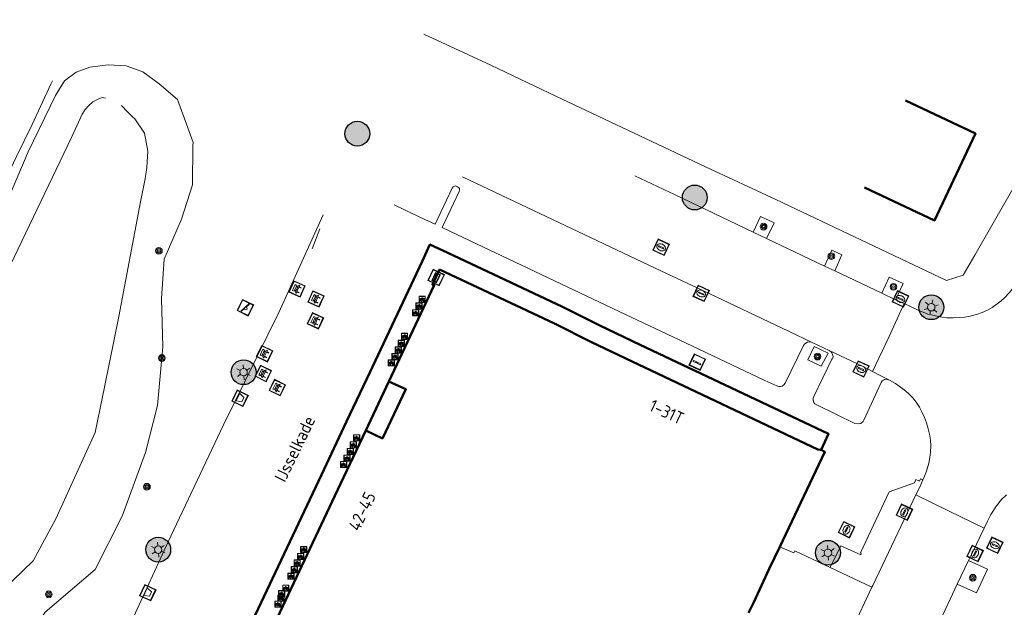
# Model space of a CAD drawing. Header units: metres. Extents: x 94279 to 96109, y 461866 to 463040.
# Tile 159 of 175: x 95281 to 95360, y 462960 to 463007. Entities that reach past the tile are written whole.
import ezdxf
from ezdxf.enums import TextEntityAlignment as Align

# ---------------------------------------------------------------- set-up
doc = ezdxf.new("R2010")
doc.units = ezdxf.units.M
doc.layers.get('0').update_dxf_attribs({"linetype": 'CONTINUOUS'})
for name, color, linetype, lineweight in [('B-WE-OV-LICHTMAST', 252, 'CONTINUOUS', 25), ('B_BEBOUWINGSGRENS_0', 132, 'CONTINUOUS', 50), ('B_LUIFEL_1', 132, 'CONTINUOUS', 50), ('B_OVERBOUWLIJN_LIJN_1', 132, 'CONTINUOUS', 50), ('Q_AFVALBAK_0', 251, 'CONTINUOUS', 13), ('Q_BANK_0', 251, 'CONTINUOUS', 13), ('Q_BOOM_0', 251, 'CONTINUOUS', 13), ('Q_BRIEVENBUS_0', 251, 'CONTINUOUS', 13), ('Q_FIETSENREK_0', 251, 'CONTINUOUS', 13), ('Q_FIETSENREK_LIJN_0', 251, 'CONTINUOUS', 13), ('Q_GASPUT_0', 251, 'CONTINUOUS', 13), ('Q_INSPECTIE_OF_RIOOLPUT_0', 251, 'CONTINUOUS', 13), ('Q_KOLK_0', 251, 'CONTINUOUS', 13), ('Q_LICHTMAST_0', 251, 'CONTINUOUS', 13), ('Q_SPEELVOORZIENING_0', 251, 'CONTINUOUS', 13), ('Q_STRAATNAAMBORD_0', 251, 'CONTINUOUS', 13), ('Q_WATERLEIDINGPUT_0', 251, 'CONTINUOUS', 13), ('T_CULTUURGRENS_0', 251, 'CONTINUOUS', 13), ('T_WALBESCHERMING_0', 251, 'CONTINUOUS', 13), ('V_WEGGRENS_0', 251, 'CONTINUOUS', 13), ('Z_GBKN_HUISNUMMER_0', 251, 'CONTINUOUS', 13), ('Z_STRAATNAAM_0', 251, 'CONTINUOUS', 13)]:
    doc.layers.add(name, color=color, linetype=linetype, lineweight=lineweight)
doc.styles.get("Standard").update_dxf_attribs({"font": 'isocp.shx'})

# ---------------------------------------------------------------- blocks, each defined once
blk = doc.blocks.new('Q_INSPECTIE_OF_RIOOLPUT')
blk.add_lwpolyline([(-0.5, 0.5), (0.5, 0.5), (0.5, -0.5), (-0.5, -0.5)], close=True)
for points in [[(-0.442, 0.464), (0.438, 0.464, -0.414214), (0.459, 0.442), (0.459, -0.437, -0.414214), (0.438, -0.459), (-0.442, -0.459, -0.414214), (-0.463, -0.437), (-0.463, 0.442), (-0.463, 0.444), (-0.463, 0.446), (-0.463, 0.448), (-0.462, 0.45), (-0.461, 0.451), (-0.46, 0.453), (-0.459, 0.455), (-0.458, 0.456), (-0.457, 0.457), (-0.456, 0.459), (-0.454, 0.46), (-0.453, 0.461), (-0.451, 0.462), (-0.449, 0.462), (-0.447, 0.463), (-0.446, 0.463), (-0.444, 0.464), (-0.442, 0.464)], [(-0.345, 0.105, 0.380426), (-0.276, -0.18)], [(-0.008, 0.266, 0.240218), (-0.345, 0.105)], [(-0.194, 0.045, 0.853344), (-0.194, -0.032)], [(0.331, 0.111, 0.240191), (-0.008, 0.266)], [(0.185, -0.032, 0.849746), (0.185, 0.045)], [(0.267, -0.176, 0.380426), (0.331, 0.111)], [(-0.276, -0.18, 0.148452), (0.012, -0.257)], [(0.012, -0.257, 0.131742), (0.267, -0.176)]]:
    blk.add_lwpolyline(points, format="xyb")
for points in [[(-0.194, 0.045), (0.185, 0.045)], [(0.185, -0.032), (-0.194, -0.032)]]:
    blk.add_lwpolyline(points)
blk = doc.blocks.new('Q_KOLK')
blk.add_lwpolyline([(-0.5, 0.5), (0.5, 0.5), (0.5, -0.5), (-0.5, -0.5)], close=True)
for points in [[(-0.442, 0.464), (0.438, 0.464, -0.414214), (0.459, 0.442), (0.459, -0.437, -0.414214), (0.438, -0.459), (-0.442, -0.459, -0.414214), (-0.463, -0.437), (-0.463, 0.442, -0.414214), (-0.442, 0.464)], [(-0.345, 0.105, 0.380426), (-0.276, -0.18)], [(-0.008, 0.266, 0.240218), (-0.345, 0.105)], [(-0.194, 0.045, 0.853344), (-0.194, -0.032)], [(0.331, 0.111, 0.240191), (-0.008, 0.266)], [(0.185, -0.032, 0.849746), (0.185, 0.045)], [(0.267, -0.176, 0.380426), (0.331, 0.111)], [(-0.276, -0.18, 0.148452), (0.012, -0.257)], [(0.012, -0.257, 0.131742), (0.267, -0.176)]]:
    blk.add_lwpolyline(points, format="xyb")
for points in [[(-0.194, 0.045), (0.185, 0.045)], [(0.185, -0.032), (-0.194, -0.032)]]:
    blk.add_lwpolyline(points)
blk = doc.blocks.new('Q_GASPUT')
blk.add_lwpolyline([(-0.5, 0.5), (0.5, 0.5), (0.5, -0.5), (-0.5, -0.5)], close=True)
for points in [[(-0.442, 0.464), (0.438, 0.464, -0.414214), (0.459, 0.442), (0.459, -0.437, -0.414214), (0.438, -0.459), (-0.442, -0.459, -0.414214), (-0.463, -0.437), (-0.463, 0.442), (-0.463, 0.444), (-0.463, 0.446), (-0.463, 0.448), (-0.462, 0.45), (-0.461, 0.451), (-0.46, 0.453), (-0.459, 0.455), (-0.458, 0.456), (-0.457, 0.457), (-0.456, 0.459), (-0.454, 0.46), (-0.453, 0.461), (-0.451, 0.462), (-0.449, 0.462), (-0.447, 0.463), (-0.446, 0.463), (-0.444, 0.464), (-0.442, 0.464)], [(-0.345, 0.105, 0.380426), (-0.276, -0.18)], [(-0.008, 0.266, 0.240218), (-0.345, 0.105)], [(-0.194, 0.045, 0.853344), (-0.194, -0.032)], [(0.331, 0.111, 0.240191), (-0.008, 0.266)], [(0.185, -0.032, 0.849746), (0.185, 0.045)], [(0.267, -0.176, 0.380426), (0.331, 0.111)], [(-0.276, -0.18, 0.148452), (0.012, -0.257)], [(0.012, -0.257, 0.131742), (0.267, -0.176)]]:
    blk.add_lwpolyline(points, format="xyb")
for points in [[(-0.194, 0.045), (0.185, 0.045)], [(0.185, -0.032), (-0.194, -0.032)]]:
    blk.add_lwpolyline(points)
blk = doc.blocks.new('Q_WATERLEIDINGPUT')
blk.add_lwpolyline([(-0.5, 0.5), (0.5, 0.5), (0.5, -0.5), (-0.5, -0.5)], close=True)
for points in [[(-0.442, 0.464), (0.438, 0.464, -0.414214), (0.459, 0.442), (0.459, -0.437, -0.414214), (0.438, -0.459), (-0.442, -0.459, -0.414214), (-0.463, -0.437), (-0.463, 0.442), (-0.463, 0.444), (-0.463, 0.446), (-0.463, 0.448), (-0.462, 0.45), (-0.461, 0.451), (-0.46, 0.453), (-0.459, 0.455), (-0.458, 0.456), (-0.457, 0.457), (-0.456, 0.459), (-0.454, 0.46), (-0.453, 0.461), (-0.451, 0.462), (-0.449, 0.462), (-0.447, 0.463), (-0.446, 0.463), (-0.444, 0.464), (-0.442, 0.464)], [(-0.345, 0.105, 0.380426), (-0.276, -0.18)], [(-0.008, 0.266, 0.240218), (-0.345, 0.105)], [(-0.194, 0.045, 0.853344), (-0.194, -0.032)], [(0.331, 0.111, 0.240191), (-0.008, 0.266)], [(0.185, -0.032, 0.849746), (0.185, 0.045)], [(0.267, -0.176, 0.380426), (0.331, 0.111)], [(-0.276, -0.18, 0.148452), (0.012, -0.257)], [(0.012, -0.257, 0.131742), (0.267, -0.176)]]:
    blk.add_lwpolyline(points, format="xyb")
for points in [[(-0.194, 0.045), (0.185, 0.045)], [(0.185, -0.032), (-0.194, -0.032)]]:
    blk.add_lwpolyline(points)
blk = doc.blocks.new('Q_BANK')
blk.add_lwpolyline([(-0.5, 0.5), (0.5, 0.5), (0.5, -0.5), (-0.5, -0.5)], close=True)
blk.add_lwpolyline([(-0.442, 0.464), (0.438, 0.464, -0.414214), (0.459, 0.442), (0.459, -0.437, -0.414214), (0.438, -0.459), (-0.442, -0.459, -0.414214), (-0.463, -0.437), (-0.463, 0.442), (-0.463, 0.444), (-0.463, 0.446), (-0.463, 0.448), (-0.462, 0.45), (-0.461, 0.451), (-0.46, 0.453), (-0.459, 0.455), (-0.458, 0.456), (-0.457, 0.457), (-0.456, 0.459), (-0.454, 0.46), (-0.453, 0.461), (-0.451, 0.462), (-0.449, 0.462), (-0.447, 0.463), (-0.446, 0.463), (-0.444, 0.464), (-0.442, 0.464)], format="xyb")
for points in [[(-0.267, 0.022), (-0.366, -0.078)], [(-0.18, 0.132), (-0.267, 0.132), (-0.267, 0.276)], [(-0.267, 0.276), (0.258, 0.276), (0.258, 0.132), (0.173, 0.132)], [(-0.18, 0.022), (-0.267, 0.022)], [(-0.267, 0.022), (-0.18, 0.022)], [(-0.18, 0.022), (-0.18, 0.132)], [(-0.18, 0.132), (-0.144, 0.132)], [(-0.144, 0.132), (-0.144, 0.022)], [(0.131, 0.132), (-0.144, 0.132)], [(0.131, 0.022), (-0.144, 0.022)], [(-0.144, 0.022), (0.131, 0.022)], [(0.131, 0.022), (-0.144, 0.022)], [(-0.144, 0.022), (0.131, 0.022)], [(-0.144, 0.022), (0.131, 0.022)], [(0.131, 0.022), (0.131, 0.132)], [(0.131, 0.132), (0.173, 0.132)], [(0.173, 0.132), (0.173, 0.022)], [(0.173, 0.022), (0.255, 0.022)], [(0.173, 0.022), (0.255, 0.022)], [(0.255, 0.022), (0.357, -0.078)], [(-0.236, -0.078), (-0.366, -0.078)], [(-0.192, -0.078), (-0.192, -0.27), (-0.236, -0.27), (-0.236, -0.078)], [(-0.236, -0.078), (-0.192, -0.078)], [(0.183, -0.078), (-0.192, -0.078)], [(0.226, -0.078), (0.226, -0.268), (0.183, -0.268), (0.183, -0.078)], [(0.183, -0.078), (0.226, -0.078)], [(0.357, -0.078), (0.226, -0.078)]]:
    blk.add_lwpolyline(points)
blk = doc.blocks.new('Q_FIETSENREK')
for points in [[(-0.5, 0.5), (0.5, 0.5), (0.5, -0.5), (-0.5, -0.5)], [(-0.06, 0.15), (0.18, 0.05), (0.04, -0.09)]]:
    blk.add_lwpolyline(points, close=True)
for points in [[(-0.44, 0.46), (0.44, 0.46, -0.414214), (0.46, 0.44), (0.46, -0.44, -0.414214), (0.44, -0.46), (-0.44, -0.46, -0.414214), (-0.46, -0.44), (-0.46, 0.44), (-0.46, 0.44), (-0.46, 0.45), (-0.46, 0.45), (-0.46, 0.45), (-0.46, 0.45), (-0.46, 0.45), (-0.46, 0.45), (-0.46, 0.46), (-0.46, 0.46), (-0.46, 0.46), (-0.45, 0.46), (-0.45, 0.46), (-0.45, 0.46), (-0.45, 0.46), (-0.45, 0.46), (-0.45, 0.46), (-0.44, 0.46), (-0.44, 0.46)], [(-0.18, 0.11, 0.847256), (-0.32, -0.14)], [(-0.19, 0.08, 0.842492), (-0.3, -0.12)], [(-0.17, 0.06, 0.053288), (-0.19, 0.08)], [(-0.19, -0.13, 0.502492), (-0.15, 0.04)], [(-0.15, 0.09, 0.06236), (-0.18, 0.11)], [(-0.16, -0.16, 0.494489), (-0.12, 0.07)], [(-0.32, -0.14, 0.089606), (-0.42, -0.35)], [(-0.3, -0.16, 0.110942), (-0.37, -0.35)], [(-0.29, -0.1, 0.006942), (-0.3, -0.12)], [(-0.3, -0.16, 0.02458), (-0.28, -0.17)], [(-0.21, -0.1, 0.381614), (-0.29, -0.1)], [(-0.22, -0.14, 0.533998), (-0.28, -0.14)], [(-0.28, -0.14, 0.009682), (-0.27, -0.14)], [(-0.28, -0.17, 0.148109), (-0.2, -0.17)], [(-0.27, -0.14, 0.120201), (-0.22, -0.14)], [(-0.22, -0.14, 0.003554), (-0.22, -0.14)], [(-0.19, -0.13, 0.017985), (-0.21, -0.1)], [(-0.12, -0.35, 0.075837), (-0.2, -0.17)], [(-0.08, -0.35, 0.094234), (-0.16, -0.16)], [(0.1, -0.16, 0.385208), (0.19, -0.33)], [(0.21, -0.05, 0.224648), (0.11, -0.13)], [(0.13, -0.17, 0.376993), (0.2, -0.3)], [(0.21, -0.09, 0.20829), (0.14, -0.14)], [(0.19, -0.33, 1), (0.29, -0.06)], [(0.2, -0.3, 1), (0.28, -0.09)], [(0.29, -0.06, 0.086253), (0.24, -0.05)], [(0.28, -0.09, 0.079305), (0.24, -0.08)]]:
    blk.add_lwpolyline(points, format="xyb")
for points in [[(-0.17, 0.06), (-0.26, -0.04), (-0.24, -0.06), (-0.15, 0.04)], [(0.08, 0.22), (0, 0.25), (-0.15, 0.09)], [(-0.12, 0.07), (-0.09, 0.11), (0.02, -0.13), (0.1, -0.16)], [(0.24, -0.05), (0.23, 0.05), (0.26, 0.09), (0.3, 0.08), (0.31, 0.11), (0.19, 0.15), (0.18, 0.12), (0.23, 0.1), (0.21, 0.08), (-0.04, 0.17), (0, 0.22), (0.07, 0.19), (0.08, 0.22)], [(0.21, -0.05), (0.2, 0.03), (0.06, -0.11)], [(-0.42, -0.35), (-0.37, -0.35)], [(-0.12, -0.35), (-0.08, -0.35)], [(0.06, -0.11), (0.11, -0.13)], [(0.13, -0.17), (0.25, -0.22), (0.24, -0.08)], [(0.14, -0.14), (0.22, -0.17), (0.21, -0.09)]]:
    blk.add_lwpolyline(points)
blk = doc.blocks.new('Q_BRIEVENBUS')
for points in [[(-0.5, 0.5), (0.5, 0.5), (0.5, -0.5), (-0.5, -0.5)], [(-0.31, 0.1), (-0.053, 0.1), (-0.031, 0.031), (-0.053, 0.01), (-0.31, 0.01), (-0.332, 0.031)], [(0.056, 0.1), (0.314, 0.1), (0.335, 0.031), (0.314, 0.01), (0.056, 0.01), (0.035, 0.031)]]:
    blk.add_lwpolyline(points, close=True)
blk.add_lwpolyline([(-0.442, 0.464), (0.438, 0.464, -0.414214), (0.459, 0.442), (0.459, -0.437, -0.414214), (0.438, -0.459), (-0.442, -0.459, -0.414214), (-0.463, -0.437), (-0.463, 0.442), (-0.463, 0.444), (-0.463, 0.446), (-0.463, 0.448), (-0.462, 0.45), (-0.461, 0.451), (-0.46, 0.453), (-0.459, 0.455), (-0.458, 0.456), (-0.457, 0.457), (-0.456, 0.459), (-0.454, 0.46), (-0.453, 0.461), (-0.451, 0.462), (-0.449, 0.462), (-0.447, 0.463), (-0.446, 0.463), (-0.444, 0.464), (-0.442, 0.464)], format="xyb")
blk = doc.blocks.new('Q_SPEELVOORZIENING')
blk.add_lwpolyline([(-0.5, 0.5), (0.5, 0.5), (0.5, -0.5), (-0.5, -0.5)], close=True)
for points in [[(-0.442, 0.464), (0.438, 0.464, -0.414214), (0.459, 0.442), (0.459, -0.437, -0.414214), (0.438, -0.459), (-0.442, -0.459, -0.414214), (-0.463, -0.437), (-0.463, 0.442), (-0.463, 0.444), (-0.463, 0.446), (-0.463, 0.448), (-0.462, 0.45), (-0.461, 0.451), (-0.46, 0.453), (-0.459, 0.455), (-0.458, 0.456), (-0.457, 0.457), (-0.456, 0.459), (-0.454, 0.46), (-0.453, 0.461), (-0.451, 0.462), (-0.449, 0.462), (-0.447, 0.463), (-0.446, 0.463), (-0.444, 0.464), (-0.442, 0.464)], [(-0.363, 0.198, 1.168313), (-0.386, 0.141)], [(-0.087, 0.021, 0.778987), (-0.04, -0.167)], [(-0.04, -0.167, 0.508825), (0.056, -0.036)], [(0.355, -0.156, 1.031322), (0.378, -0.1)]]:
    blk.add_lwpolyline(points, format="xyb")
for points in [[(-0.386, 0.141), (-0.087, 0.021)], [(-0.363, 0.198), (0.378, -0.1)], [(0.056, -0.036), (0.355, -0.156)]]:
    blk.add_lwpolyline(points)
blk = doc.blocks.new('Q_BOOM')
for radius in [0.27, 0.18, 0.09]:
    blk.add_circle((0, 0), radius)
blk = doc.blocks.new('Q_LICHTMAST')
for points in [[(-0.26, 0.15), (-0.52, 0.3)], [(0, 0.3), (0, 0.6)], [(0.26, 0.15), (0.52, 0.3)], [(-0.26, -0.15), (-0.52, -0.3)], [(0, -0.3), (0, -0.6)], [(0.26, -0.15), (0.52, -0.3)]]:
    blk.add_lwpolyline(points)
blk.add_circle((0, 0), 0.3)
blk = doc.blocks.new('Q_STRAATNAAMBORD')
for points in [[(-0.5, 0.5), (0.5, 0.5), (0.5, -0.5), (-0.5, -0.5)], [(-0.369, 0.22), (0.358, 0.22), (0.358, -0.214), (-0.369, -0.214)]]:
    blk.add_lwpolyline(points, close=True)
for points in [[(-0.442, 0.464), (0.438, 0.464, -0.414214), (0.459, 0.442), (0.459, -0.437, -0.414214), (0.438, -0.459), (-0.442, -0.459, -0.414214), (-0.463, -0.437), (-0.463, 0.442), (-0.463, 0.444), (-0.463, 0.446), (-0.463, 0.448), (-0.462, 0.45), (-0.461, 0.451), (-0.46, 0.453), (-0.459, 0.455), (-0.458, 0.456), (-0.457, 0.457), (-0.456, 0.459), (-0.454, 0.46), (-0.453, 0.461), (-0.451, 0.462), (-0.449, 0.462), (-0.447, 0.463), (-0.446, 0.463), (-0.444, 0.464), (-0.442, 0.464)], [(-0.287, 0.16), (0.281, 0.16, -0.414214), (0.303, 0.139), (0.303, -0.134, -0.414214), (0.281, -0.156), (-0.287, -0.156, -0.414214), (-0.308, -0.134), (-0.308, 0.139), (-0.308, 0.14), (-0.308, 0.142), (-0.307, 0.144), (-0.307, 0.146), (-0.306, 0.148), (-0.305, 0.149), (-0.304, 0.151), (-0.303, 0.152), (-0.302, 0.154), (-0.3, 0.155), (-0.299, 0.156), (-0.297, 0.157), (-0.296, 0.158), (-0.294, 0.159), (-0.292, 0.159), (-0.29, 0.16), (-0.288, 0.16), (-0.287, 0.16)]]:
    blk.add_lwpolyline(points, format="xyb")
blk = doc.blocks.new('Q_AFVALBAK')
for points in [[(-0.5, 0.5), (0.5, 0.5), (0.5, -0.5), (-0.5, -0.5)], [(-0.336, 0.197), (0.331, 0.197), (0.19, -0.251), (-0.196, -0.251)]]:
    blk.add_lwpolyline(points, close=True)
blk.add_lwpolyline([(-0.442, 0.464), (0.438, 0.464, -0.414214), (0.459, 0.442), (0.459, -0.437, -0.414214), (0.438, -0.459), (-0.442, -0.459, -0.414214), (-0.463, -0.437), (-0.463, 0.442), (-0.463, 0.444), (-0.463, 0.446), (-0.463, 0.448), (-0.462, 0.45), (-0.461, 0.451), (-0.46, 0.453), (-0.459, 0.455), (-0.458, 0.456), (-0.457, 0.457), (-0.456, 0.459), (-0.454, 0.46), (-0.453, 0.461), (-0.451, 0.462), (-0.449, 0.462), (-0.447, 0.463), (-0.446, 0.463), (-0.444, 0.464), (-0.442, 0.464)], format="xyb")
blk = doc.blocks.new('LM')
at = {"linetype": 'ByBlock'}
h = blk.add_hatch(color=256, dxfattribs=at)
h.dxf.hatch_style = 1
edge = h.paths.add_edge_path()
edge.add_arc((0, 0), 1, 0, 360)
blk.add_circle((0, 0), 1, dxfattribs=at)

msp = doc.modelspace()

# ---------------------------------------------------------------- linework, layer by layer
at = {"layer": 'B_BEBOUWINGSGRENS_0'}
for points in [[(95348.902, 462993.989), (95354.53, 462991.33), (95357.82, 462998.32), (95352.188, 463000.979)], [(95314.73, 462987.367), (95314.156, 462986.153), (95314.306, 462986.123), (95310.657, 462978.368)], [(95345.158, 462972.901), (95330.22, 462979.971), (95326.954, 462981.524), (95323.975, 462983.026), (95314.73, 462987.367)], [(95310.657, 462978.368), (95312.025, 462977.751), (95310.145, 462973.792), (95308.8, 462974.424)], [(95308.8, 462974.424), (95306.776, 462970.128), (95301.679, 462959.345), (95300.887, 462957.693), (95300.193, 462956.284), (95299.774, 462955.348), (95297.874, 462951.304), (95297.734, 462951.363)], [(95342.1, 462965.076), (95345.698, 462972.716), (95345.416, 462972.883)], [(95345.416, 462972.883), (95345.345, 462972.862), (95345.158, 462972.901)], [(95339.586, 462959.751), (95339.991, 462960.616), (95341.228, 462963.298), (95342.1, 462965.076)]]:
    msp.add_lwpolyline(points, dxfattribs=at)
at = {"layer": 'B_LUIFEL_1'}
msp.add_line((95308.8, 462974.424), (95310.657, 462978.368), dxfattribs=at)
for points in [[(95315.395, 462988.712), (95313.962, 462989.385), (95313.324, 462988.03)], [(95345.416, 462972.883), (95346.017, 462974.154), (95330.863, 462981.326), (95327.614, 462982.871), (95324.632, 462984.375), (95315.395, 462988.712)], [(95313.324, 462988.03), (95309.118, 462979.091), (95307.262, 462975.148), (95305.239, 462970.853), (95300.144, 462960.076), (95299.358, 462958.436), (95298.654, 462957.007), (95298.229, 462956.057), (95296.335, 462952.027), (95297.734, 462951.363)]]:
    msp.add_lwpolyline(points, dxfattribs=at)
at = {"layer": 'B_OVERBOUWLIJN_LIJN_1'}
msp.add_lwpolyline([(95308.8, 462974.424), (95309.8, 462976.547), (95310.657, 462978.368)], dxfattribs=at)
at = {"layer": 'Q_FIETSENREK_LIJN_0'}
msp.add_line((95304.497, 462989.033), (95305.099, 462990.655), dxfattribs=at)
at = {"layer": 'T_CULTUURGRENS_0'}
for p, q in [((95339.959, 462990.387), (95341.02, 462989.88)), ((95345.678, 462987.661), (95346.511, 462987.265)), ((95350.304, 462985.466), (95351.388, 462984.951)), ((95357.27, 462963.975), (95356.359, 462962.058))]:
    msp.add_line(p, q, dxfattribs=at)
for points in [[(95282.705, 462959.329), (95283.021, 462959.817), (95287.038, 462963.259), (95289.224, 462967.544), (95291.08, 462972.664), (95292.045, 462976.44), (95292.481, 462981.161), (95292.392, 462985.038), (95292.605, 462988.21), (95293.983, 462991.425), (95294.86, 462994.182), (95294.891, 462997.363), (95294.913, 462997.589), (95293.653, 463001.066), (95292.197, 463002.319), (95290.882, 463003.268), (95289.543, 463003.752), (95288.101, 463003.843), (95286.614, 463003.657), (95285.518, 463003.24), (95284.57, 463002.553), (95284.354, 463002.199)], [(95284.354, 463002.199), (95283.853, 463001.377), (95281.671, 462996.836), (95278.594, 462989.711), (95274.624, 462981.83), (95271.642, 462975.417), (95268.481, 462969.142), (95266.555, 462965.292)], [(95341.02, 462989.88), (95341.627, 462991.126), (95340.549, 462991.653), (95339.959, 462990.387)], [(95346.511, 462987.265), (95347.078, 462988.572), (95346.266, 462988.945), (95345.678, 462987.661)], [(95351.388, 462984.951), (95351.996, 462986.245), (95350.89, 462986.757), (95350.304, 462985.466)], [(95344.339, 462980.116), (95345.425, 462979.595), (95345.979, 462980.662), (95344.865, 462981.184), (95344.339, 462980.116)], [(95356.359, 462962.058), (95357.912, 462961.371), (95358.789, 462963.275), (95357.27, 462963.975)]]:
    msp.add_lwpolyline(points, dxfattribs=at)
at = {"layer": 'T_WALBESCHERMING_0'}
for points in [[(95287.874, 463001.16), (95287.613, 463001.227), (95287.278, 463001.089), (95286.854, 463000.854), (95286.543, 463000.566), (95286.233, 463000.243), (95285.996, 462999.864), (95285.15, 462997.986), (95279.951, 462987.145), (95277.035, 462981.05), (95273.458, 462973.309), (95269.655, 462965.215), (95268.399, 462962.527), (95267.988, 462961.793), (95267.93, 462961.71)], [(95279.586, 462961.55), (95282.073, 462963.952), (95283.889, 462967.322), (95287.052, 462974.277), (95287.835, 462978.038), (95288.945, 462983.596), (95290.68, 462992.819), (95291.058, 462994.663), (95291.197, 462995.58), (95291.286, 462996.905), (95291.022, 462998.34), (95290.235, 462999.503), (95290.059, 462999.66), (95289.655, 463000.071), (95289.171, 463000.559)]]:
    msp.add_lwpolyline(points, dxfattribs=at)
at = {"layer": 'V_WEGGRENS_0'}
for p, q in [((95356.845, 462986.918), (95357.765, 462988.529)), ((95350.304, 462985.466), (95346.511, 462987.265)), ((95344.702, 462981.505), (95346.059, 462980.857)), ((95349.5, 462961.828), (95346.147, 462963.418)), ((95349.5, 462961.828), (95346.759, 462956.047)), ((95356.359, 462962.058), (95354.814, 462958.807))]:
    msp.add_line(p, q, dxfattribs=at)
for points in [[(95357.765, 462988.529), (95362.183, 462996.267), (95361.554, 462996.426), (95362.334, 462998.253), (95362.877, 462997.987), (95364.609, 463002.786), (95365.706, 463005.146), (95366.805, 463007.475)], [(95313.48, 463006.315), (95318.854, 463003.828), (95324.126, 463001.295), (95336.126, 462995.646), (95341.779, 462993.002), (95355.497, 462986.501), (95356.845, 462986.918)], [(95283.624, 463002.562), (95283.488, 463002.277), (95281.975, 462999.048), (95280.694, 462996.421), (95279.626, 462994.136), (95280.198, 462993.873), (95278.291, 462989.792), (95277.719, 462990.055), (95274.674, 462983.744), (95272.158, 462978.51), (95268.83, 462971.322), (95265.96, 462965.329)], [(95316.568, 462994.845), (95316.633, 462994.814), (95322.787, 462991.892), (95332.513, 462987.262), (95335.892, 462985.68), (95342.781, 462982.412), (95344.702, 462981.505)], [(95339.959, 462990.387), (95333.628, 462993.411), (95330.445, 462994.92)], [(95316.174, 462994.04), (95316.069, 462994.084), (95315.977, 462994.105), (95315.838, 462994.032), (95315.754, 462993.915), (95314.376, 462991.034), (95313.546, 462991.415), (95311.974, 462992.163), (95311.091, 462992.594)], [(95316.125, 462990.188), (95314.931, 462990.757), (95316.316, 462993.647), (95316.351, 462993.759), (95316.33, 462993.885), (95316.267, 462993.983), (95316.174, 462994.04)], [(95265.396, 462940.611), (95271.46, 462942.826), (95276.514, 462944.628), (95281.414, 462946.377), (95284.424, 462947.422), (95285.347, 462949.247), (95287.375, 462953.407), (95292.893, 462965.408), (95297.373, 462974.896), (95301.815, 462983.92), (95305.365, 462991.785)], [(95316.125, 462990.188), (95320.805, 462987.959), (95329.692, 462983.77), (95333.995, 462981.716), (95340.898, 462978.455), (95341.851, 462978.017), (95342.011, 462977.961), (95342.143, 462977.972), (95342.275, 462978.005), (95342.403, 462978.094), (95342.529, 462978.25), (95344.004, 462981.272), (95344.073, 462981.378), (95344.188, 462981.463), (95344.322, 462981.541), (95344.466, 462981.557), (95344.572, 462981.558), (95344.702, 462981.505)], [(95345.678, 462987.661), (95343.893, 462988.508), (95341.02, 462989.88)], [(95361.352, 462986.744), (95361.095, 462986.263), (95360.882, 462985.937), (95360.552, 462985.524), (95360.159, 462985.102), (95359.9, 462984.863), (95359.566, 462984.615), (95359.168, 462984.322), (95358.78, 462984.1), (95358.369, 462983.91), (95357.912, 462983.764), (95357.404, 462983.625), (95356.977, 462983.554), (95356.536, 462983.518), (95356.03, 462983.503), (95355.515, 462983.498), (95355.106, 462983.547)], [(95349.533, 462979.183), (95350.875, 462981.99), (95351.257, 462982.82), (95352.092, 462984.637)], [(95352.092, 462984.637), (95351.702, 462984.802), (95351.388, 462984.951)], [(95355.106, 462983.547), (95354.595, 462983.643), (95354.183, 462983.755), (95353.996, 462983.793), (95353.629, 462983.944), (95353.279, 462984.089), (95352.646, 462984.375), (95352.092, 462984.637)], [(95346.059, 462980.857), (95346.214, 462980.756), (95346.284, 462980.664), (95346.336, 462980.54), (95346.367, 462980.395), (95346.344, 462980.272), (95346.28, 462980.168), (95344.825, 462977.151), (95344.766, 462977.019), (95344.768, 462976.857), (95344.816, 462976.693), (95344.913, 462976.567), (95345.056, 462976.484), (95348.116, 462974.99), (95348.403, 462974.955), (95348.603, 462974.986), (95348.801, 462975.161), (95348.847, 462975.252), (95350.234, 462978.285), (95350.316, 462978.416), (95350.423, 462978.481), (95350.496, 462978.519), (95350.651, 462978.563), (95350.905, 462978.49)], [(95346.059, 462980.857), (95348.739, 462979.591), (95349.533, 462979.183)], [(95350.905, 462978.49), (95350.103, 462978.893), (95349.533, 462979.183)], [(95353.59, 462970.457), (95353.729, 462970.759), (95353.871, 462971.155), (95353.948, 462971.349), (95354.083, 462971.795), (95354.156, 462972.245), (95354.211, 462972.695), (95354.224, 462973.189), (95354.202, 462973.655), (95354.115, 462974.132), (95354.014, 462974.551), (95353.88, 462975.035), (95353.72, 462975.471), (95353.526, 462975.881), (95353.317, 462976.293), (95353.041, 462976.701), (95352.776, 462977.056), (95352.425, 462977.41), (95352.095, 462977.704), (95351.697, 462978), (95351.393, 462978.214), (95350.905, 462978.49)], [(95353.59, 462970.457), (95353.399, 462970.537), (95353.323, 462970.362), (95353.038, 462970.485), (95352.918, 462970.23), (95350.89, 462969.508), (95348.568, 462964.584), (95348.642, 462964.557), (95348.6, 462964.437), (95347.001, 462965.162), (95346.147, 462963.418)], [(95353.035, 462969.243), (95353.322, 462969.815), (95353.59, 462970.457)], [(95353.035, 462969.243), (95352.34, 462967.776), (95349.559, 462961.953), (95349.5, 462961.828)], [(95358.508, 462966.565), (95355.71, 462967.93), (95353.035, 462969.243)], [(95360.303, 462969.267), (95359.924, 462968.877), (95359.511, 462968.363), (95359.054, 462967.678), (95358.784, 462967.128), (95358.508, 462966.565)], [(95358.508, 462966.565), (95357.581, 462964.628), (95357.27, 462963.975)], [(95346.147, 462963.418), (95343.309, 462964.759), (95343.218, 462964.583), (95342.1, 462965.076)]]:
    msp.add_lwpolyline(points, dxfattribs=at)

# ---------------------------------------------------------------- block references
at = {"layer": 'B-WE-OV-LICHTMAST'}
for p in [(95308.123, 462998.305), (95335.256, 462993.172), (95354.265, 462984.345), (95298.979, 462979.117), (95292.115, 462964.844), (95345.962, 462964.591)]:
    msp.add_blockref('LM', p, dxfattribs=at)
at = {"layer": 'Q_AFVALBAK_0'}
for p, rotation in [((95298.698, 462977.02), 63.79160980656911), ((95291.275, 462961.378), 65.30726403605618)]:
    msp.add_blockref('Q_AFVALBAK', p, dxfattribs=dict(at, rotation=rotation))
at = {"layer": 'Q_BANK_0'}
for p, rotation in [((95303.279, 462985.816), 65.70716307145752), ((95304.794, 462985.01), 65.70716307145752), ((95304.759, 462983.25), 65.70716307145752), ((95300.671, 462980.607), 63.79160980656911), ((95300.566, 462979.016), 63.79160980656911), ((95301.692, 462977.88), 63.79160980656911)]:
    msp.add_blockref('Q_BANK', p, dxfattribs=dict(at, rotation=rotation))
at = {"layer": 'Q_BOOM_0'}
for p, rotation in [((95340.789, 462990.827), 65.01284481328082), ((95292.172, 462988.876), 66.79925866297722), ((95346.232, 462988.451), 65.39487608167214), ((95351.231, 462985.983), 155.1591909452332), ((95292.407, 462980.257), 84.72351215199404), ((95345.126, 462980.373), 154.3710015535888), ((95291.209, 462969.905), 70.07441934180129), ((95357.61, 462962.586), 65.26876569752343), ((95283.323, 462961.251), 40.59189630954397)]:
    msp.add_blockref('Q_BOOM', p, dxfattribs=dict(at, rotation=rotation))
at = {"layer": 'Q_BRIEVENBUS_0', "rotation": 154.673005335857}
msp.add_blockref('Q_BRIEVENBUS', (95335.455, 462979.933), dxfattribs=at)
at = {"layer": 'Q_FIETSENREK_0', "xscale": 0.5, "yscale": 0.5}
for p in [(95313.338, 462984.986), (95313.087, 462984.448), (95312.819, 462983.898), (95311.918, 462982.011), (95311.656, 462981.441), (95311.15, 462980.374), (95311.412, 462980.913), (95310.857, 462979.869), (95308.069, 462973.841), (95307.805, 462973.278), (95307.558, 462972.743), (95307.021, 462971.696), (95307.301, 462972.208), (95303.811, 462964.855), (95303.286, 462963.773), (95303.568, 462964.298), (95303.05, 462963.233), (95302.797, 462962.708), (95302.032, 462961.303), (95302.373, 462961.746), (95301.742, 462960.461), (95301.979, 462960.944)]:
    msp.add_blockref('Q_FIETSENREK', p, dxfattribs=at)
at = {"layer": 'Q_GASPUT_0', "rotation": 63.90998355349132}
msp.add_blockref('Q_GASPUT', (95347.457, 462966.449), dxfattribs=at)
at = {"layer": 'Q_INSPECTIE_OF_RIOOLPUT_0', "rotation": 154.5435154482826}
msp.add_blockref('Q_INSPECTIE_OF_RIOOLPUT', (95332.55, 462989.17), dxfattribs=at)
at = {"layer": 'Q_KOLK_0'}
for p, rotation in [((95335.768, 462985.458), 154.9116712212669), ((95351.792, 462985.014), 154.6146179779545), ((95348.619, 462979.38), 154.7145089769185), ((95352.108, 462967.858), 64.47137824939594), ((95357.796, 462964.537), 64.42538331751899)]:
    msp.add_blockref('Q_KOLK', p, dxfattribs=dict(at, rotation=rotation))
at = {"layer": 'Q_LICHTMAST_0'}
for p, rotation in [((95354.265, 462984.345), 168.5134110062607), ((95298.979, 462979.117), 63.79160980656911), ((95292.115, 462964.844), 65.30726403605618), ((95345.962, 462964.591), 63.90998355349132)]:
    msp.add_blockref('Q_LICHTMAST', p, dxfattribs=dict(at, rotation=rotation))
at = {"layer": 'Q_SPEELVOORZIENING_0', "rotation": 63.79160980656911}
msp.add_blockref('Q_SPEELVOORZIENING', (95299.121, 462984.305), dxfattribs=at)
at = {"layer": 'Q_STRAATNAAMBORD_0', "rotation": 64.69441329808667}
msp.add_blockref('Q_STRAATNAAMBORD', (95314.466, 462986.731), dxfattribs=at)
at = {"layer": 'Q_WATERLEIDINGPUT_0', "rotation": 154.405970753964}
msp.add_blockref('Q_WATERLEIDINGPUT', (95359.376, 462965.205), dxfattribs=at)

# ---------------------------------------------------------------- texts
at = {"layer": 'Z_GBKN_HUISNUMMER_0'}
for s, rotation, p in [('1-31T', 334.7, (95333.002, 462975.919)), ('42-45', 64.7, (95308.505, 462967.937))]:
    msp.add_text(s, height=1, rotation=rotation, dxfattribs=at).set_placement(p, align=Align.MIDDLE)
at = {"layer": 'Z_STRAATNAAM_0', "linetype": 'Continuous'}
msp.add_text('IJsselkade', height=1, rotation=64.10085, dxfattribs=at).set_placement((95303.092, 462972.963), align=Align.MIDDLE)

doc.saveas('drawing.dxf')
